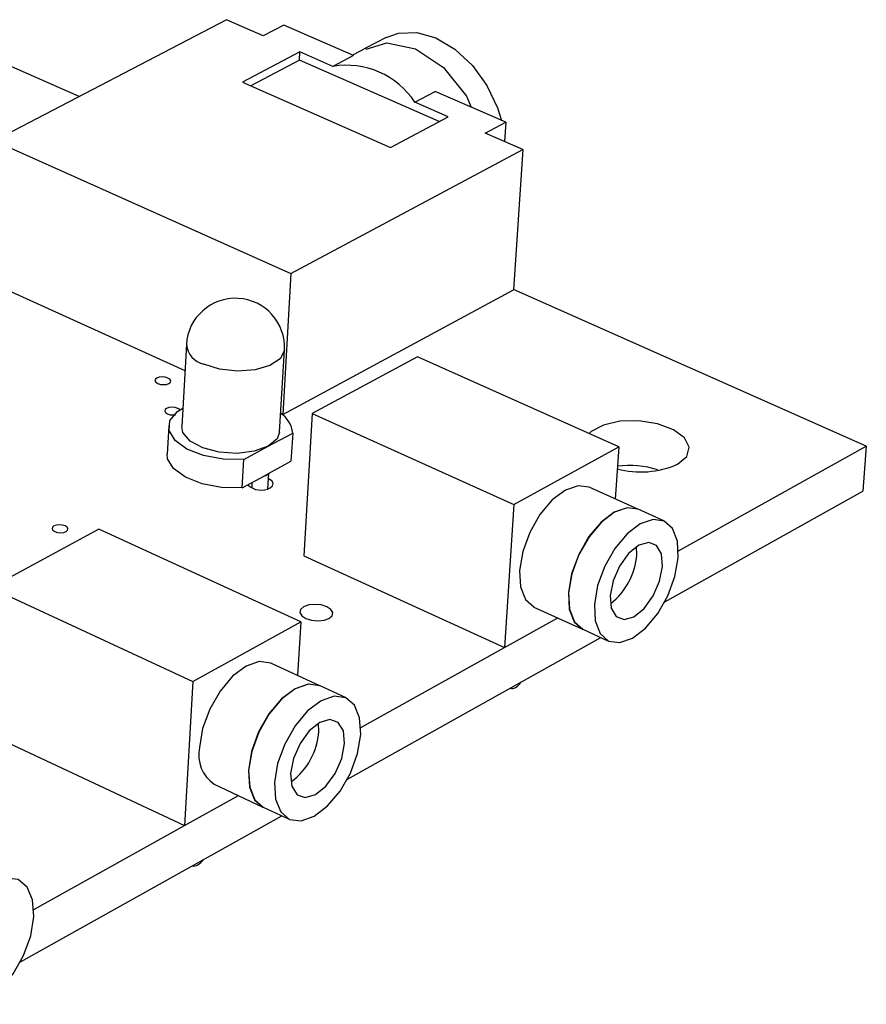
# Model space of a CAD drawing. Extents: x 67 to 205, y 67 to 144.
# Tile 14 of 14: x 183 to 205, y 98 to 124. Entities that reach past the tile are written whole.
import ezdxf

# ---------------------------------------------------------------- set-up
doc = ezdxf.new("R2010")
doc.units = 0
doc.layers.get('0').update_dxf_attribs({"linetype": 'CONTINUOUS'})

msp = doc.modelspace()

# ---------------------------------------------------------------- linework, layer by layer
at = {"color": 7, "linetype": 'CONTINUOUS'}
for p, q in [((184.294, 121.708), (179.959, 123.634)), ((188.083, 123.686), (182.118, 120.571)), ((189.025, 123.272), (188.083, 123.686)), ((189.552, 123.548), (189.025, 123.272)), ((191.343, 122.763), (189.552, 123.548)), ((192.182, 123.228), (191.653, 122.95)), ((189.97, 122.858), (188.491, 122.081)), ((189.957, 122.642), (189.97, 122.858)), ((190.817, 122.486), (189.97, 122.858)), ((191.661, 122.955), (191.317, 122.774)), ((189.957, 122.642), (188.707, 121.985)), ((193.545, 121.066), (189.957, 122.642)), ((191.343, 122.763), (190.817, 122.486)), ((188.491, 122.081), (192.296, 120.402)), ((192.92, 121.563), (193.445, 121.842)), ((195.257, 121.048), (193.445, 121.842)), ((193.774, 121.188), (192.92, 121.563)), ((192.296, 120.402), (193.774, 121.188)), ((194.731, 120.767), (195.257, 121.048)), ((195.257, 121.048), (195.225, 120.551)), ((195.692, 120.346), (194.731, 120.767)), ((182.118, 120.571), (189.739, 117.162)), ((195.228, 120.599), (195.232, 120.548)), ((189.739, 117.162), (195.692, 120.346)), ((195.692, 120.346), (195.458, 116.744)), ((181.979, 116.951), (187.014, 114.671)), ((189.739, 117.162), (189.525, 113.534)), ((189.525, 113.534), (195.458, 116.744)), ((204.519, 112.723), (195.458, 116.748)), ((187.051, 115.336), (186.933, 113.225)), ((189.447, 113.083), (189.571, 115.195)), ((192.987, 115.022), (190.286, 113.558)), ((198.159, 112.703), (192.987, 115.022)), ((189.488, 113.551), (189.525, 113.534)), ((190.286, 113.558), (190.067, 109.902)), ((190.286, 113.558), (195.462, 111.218)), ((186.597, 113.243), (186.557, 112.517)), ((189.154, 112.718), (189.782, 113.058)), ((189.782, 113.058), (189.739, 112.332)), ((188.524, 112.376), (189.154, 112.718)), ((195.462, 111.218), (198.159, 112.703)), ((198.159, 112.703), (198.067, 111.363)), ((199.691, 110.033), (204.519, 112.723)), ((204.519, 112.723), (204.432, 111.566)), ((188.482, 111.649), (188.524, 112.376)), ((189.164, 112.02), (189.739, 112.332)), ((188.482, 111.649), (189.058, 111.962)), ((189.058, 111.962), (189.164, 112.02)), ((189.148, 111.627), (189.172, 112.024)), ((188.737, 111.788), (188.729, 111.651)), ((198.65, 111.101), (197.395, 111.666)), ((199.345, 108.722), (204.432, 111.566)), ((195.462, 111.218), (195.222, 107.543)), ((199.319, 110.8), (198.656, 111.098)), ((184.806, 110.59), (182.027, 109.084)), ((189.99, 108.204), (184.806, 110.59)), ((198.623, 109.928), (198.619, 110.131)), ((190.067, 109.902), (195.222, 107.543)), ((182.027, 109.084), (187.215, 106.675)), ((195.981, 108.586), (197.232, 108.016)), ((187.215, 106.675), (189.99, 108.204)), ((189.99, 108.204), (189.908, 106.827)), ((195.222, 107.543), (196.593, 108.307)), ((197.239, 108.013), (197.9, 107.711)), ((191.187, 104.162), (197.7, 107.802)), ((191.532, 105.489), (195.221, 107.544)), ((190.482, 106.562), (189.224, 107.143)), ((187.215, 106.675), (187.003, 102.966)), ((191.153, 106.252), (190.489, 106.559)), ((190.452, 105.383), (190.445, 105.595)), ((181.837, 105.393), (187.003, 102.966)), ((187.765, 104.032), (189.019, 103.445)), ((187.003, 102.966), (188.391, 103.739)), ((189.026, 103.442), (189.688, 103.132)), ((182.791, 99.468), (189.502, 103.22)), ((183.134, 100.811), (187.003, 102.966))]:
    msp.add_line(p, q, dxfattribs=at)
for points in [[(192.182, 123.228), (192.497, 123.342), (192.968, 123.358), (193.464, 123.216), (193.952, 122.928), (194.398, 122.512), (194.771, 121.996), (195.046, 121.417), (195.144, 121.097)], [(186.601, 114.332), (186.639, 114.364), (186.648, 114.402), (186.626, 114.44), (186.577, 114.472), (186.508, 114.493), (186.43, 114.501), (186.354, 114.493), (186.292, 114.472), (186.254, 114.44), (186.245, 114.402), (186.267, 114.364), (186.316, 114.332), (186.385, 114.311), (186.463, 114.303), (186.539, 114.311), (186.601, 114.332)], [(186.886, 113.65), (186.877, 113.661), (186.828, 113.693), (186.759, 113.714), (186.68, 113.722), (186.604, 113.714), (186.542, 113.693), (186.504, 113.661), (186.495, 113.623), (186.517, 113.585), (186.566, 113.552), (186.636, 113.531), (186.714, 113.523), (186.768, 113.527)], [(188.524, 112.376), (187.999, 112.387), (187.495, 112.481), (187.066, 112.648), (186.76, 112.87), (186.609, 113.123), (186.63, 113.379), (186.82, 113.61), (186.959, 113.702)], [(189.154, 112.718), (188.796, 112.589), (188.356, 112.536), (187.894, 112.568), (187.472, 112.679), (187.147, 112.854), (186.963, 113.07), (186.933, 113.225)], [(199.671, 112.256), (199.905, 112.457), (199.967, 112.692), (199.849, 112.932), (199.566, 113.143), (199.157, 113.297), (198.677, 113.374), (198.191, 113.363), (197.764, 113.265), (197.454, 113.095), (197.4, 113.043)], [(189.447, 113.083), (189.381, 112.906), (189.154, 112.718)], [(188.482, 111.649), (187.957, 111.66), (187.453, 111.754), (187.025, 111.921), (186.719, 112.144), (186.569, 112.397), (186.557, 112.517)], [(189.203, 111.651), (189.266, 111.705), (189.28, 111.768), (189.244, 111.831), (189.163, 111.884)], [(197.395, 111.666), (197.117, 111.706), (196.789, 111.594), (196.451, 111.338), (196.136, 110.963), (195.875, 110.505), (195.695, 110.01), (195.612, 109.527)], [(198.65, 111.101), (198.372, 111.14), (198.044, 111.028), (197.706, 110.772), (197.391, 110.395), (197.13, 109.937), (196.949, 109.441), (196.865, 108.957), (196.888, 108.532), (197.014, 108.208), (197.23, 108.016), (197.232, 108.016)], [(198.656, 111.098), (198.379, 111.137), (198.051, 111.025), (197.713, 110.769), (197.398, 110.392), (197.137, 109.934), (196.955, 109.438), (196.872, 108.954), (196.894, 108.529), (197.02, 108.205), (197.237, 108.013), (197.239, 108.013)], [(183.961, 110.526), (184, 110.559), (184.009, 110.598), (183.988, 110.637), (183.938, 110.67), (183.869, 110.692), (183.789, 110.699), (183.713, 110.692), (183.65, 110.67), (183.611, 110.637), (183.602, 110.598), (183.624, 110.559), (183.673, 110.526), (183.743, 110.504), (183.822, 110.497), (183.899, 110.504), (183.961, 110.526)], [(199.686, 109.853), (199.665, 110.278), (199.542, 110.603), (199.327, 110.796), (199.041, 110.839), (198.713, 110.727), (198.375, 110.469), (198.06, 110.093), (197.799, 109.634), (197.617, 109.138), (197.534, 108.653), (197.556, 108.228), (197.681, 107.904), (197.898, 107.712), (198.184, 107.672), (198.511, 107.786), (198.848, 108.044), (199.161, 108.419), (199.421, 108.876), (199.602, 109.37), (199.686, 109.853)], [(199.284, 109.629), (199.257, 109.952), (199.132, 110.169), (198.928, 110.247), (198.675, 110.174), (198.413, 109.961), (198.18, 109.639), (198.014, 109.259), (197.939, 108.879), (197.966, 108.556), (198.092, 108.339), (198.296, 108.262), (198.549, 108.336), (198.811, 108.55), (199.042, 108.87), (199.208, 109.249), (199.284, 109.629)], [(195.612, 109.527), (195.635, 109.102), (195.761, 108.779), (195.979, 108.587), (195.981, 108.586)], [(190.715, 108.294), (190.794, 108.363), (190.812, 108.444), (190.765, 108.525), (190.661, 108.594), (190.516, 108.639), (190.352, 108.655), (190.193, 108.639), (190.064, 108.594), (189.985, 108.525), (189.968, 108.444), (190.014, 108.363), (190.118, 108.294), (190.263, 108.249), (190.428, 108.232), (190.587, 108.249), (190.715, 108.294)], [(189.224, 107.143), (189.219, 107.146), (188.923, 107.186), (188.584, 107.07), (188.237, 106.808), (187.915, 106.426), (187.65, 105.961), (187.468, 105.46), (187.387, 104.971)], [(190.482, 106.562), (190.477, 106.564), (190.181, 106.604), (189.843, 106.487), (189.495, 106.225), (189.173, 105.842), (188.908, 105.376), (188.725, 104.874), (188.644, 104.385), (188.671, 103.956), (188.805, 103.631), (189.019, 103.445)], [(190.489, 106.559), (190.483, 106.561), (190.187, 106.601), (189.849, 106.484), (189.502, 106.222), (189.18, 105.839), (188.914, 105.373), (188.732, 104.871), (188.65, 104.381), (188.678, 103.953), (188.811, 103.628), (189.026, 103.442)], [(191.529, 105.306), (191.503, 105.735), (191.372, 106.061), (191.147, 106.254), (190.852, 106.294), (190.513, 106.177), (190.166, 105.914), (189.844, 105.53), (189.578, 105.064), (189.395, 104.562), (189.314, 104.072), (189.341, 103.643), (189.474, 103.318), (189.7, 103.127), (189.996, 103.09), (190.334, 103.209), (190.68, 103.472), (191.001, 103.854), (191.265, 104.318), (191.447, 104.819), (191.529, 105.306)], [(191.115, 105.076), (191.084, 105.401), (190.953, 105.619), (190.74, 105.695), (190.48, 105.619), (190.21, 105.401), (189.973, 105.074), (189.805, 104.689), (189.73, 104.304), (189.762, 103.978), (189.894, 103.761), (190.107, 103.686), (190.367, 103.764), (190.636, 103.982), (190.873, 104.308), (191.041, 104.692), (191.115, 105.076)], [(183.133, 100.627), (183.102, 101.059), (182.962, 101.387), (182.728, 101.579), (182.421, 101.616), (182.072, 101.494), (181.716, 101.224), (181.386, 100.833), (181.116, 100.36), (180.932, 99.851), (180.852, 99.356), (180.885, 98.924), (181.026, 98.597), (181.262, 98.407), (181.569, 98.373), (181.917, 98.497), (182.273, 98.767), (182.601, 99.156), (182.869, 99.627), (183.053, 100.134), (183.133, 100.627)]]:
    msp.add_lwpolyline(points, dxfattribs=at)
at = {"color": 8, "linetype": 'CONTINUOUS'}
for points in [[(191.667, 122.928), (192.203, 123.093), (192.94, 122.94), (193.658, 122.457), (194.247, 121.718), (194.364, 121.439)], [(189.571, 115.195), (189.57, 115.182), (189.462, 114.967), (189.199, 114.793), (188.815, 114.682), (188.362, 114.651), (187.903, 114.703), (187.499, 114.831)]]:
    msp.add_lwpolyline(points, dxfattribs=at)
at = {"color": 7, "linetype": 'CONTINUOUS'}
for centre, radius, start, end in [((191.163, 120.417), 2.098, 33.1136, 99.4892), ((188.311, 115.262), 1.262, 356.9452, 176.6541), ((189.116, 112.996), 0.669, 5.3706, 57.5155), ((198.733, 114.387), 2.328, 254.7456, 293.7509), ((198.42, 109.614), 2.611, 73.4354, 96.4801), ((189.039, 112.124), 0.163, 276.8788, 320.1591), ((188.969, 112.08), 0.489, 225.9076, 298.6542), ((196.868, 110.062), 1.76, 308.2231, 355.6204), ((195.257, 106.921), 0.473, 301.7708, 325.7169), ((195.42, 106.642), 0.149, 250.9546, 304.7881), ((188.703, 105.506), 1.753, 306.6841, 355.9951), ((188.284, 104.786), 0.915, 168.3545, 235.4513), ((187.088, 102.367), 0.484, 301.6602, 325.5825), ((187.252, 102.085), 0.158, 252.0136, 304.589)]:
    msp.add_arc(centre, radius, start, end, dxfattribs=at)
at = {"color": 8, "linetype": 'CONTINUOUS'}
msp.add_arc((187.626, 115.394), 0.577, 185.818, 257.3523, dxfattribs=at)

doc.saveas('drawing.dxf')
